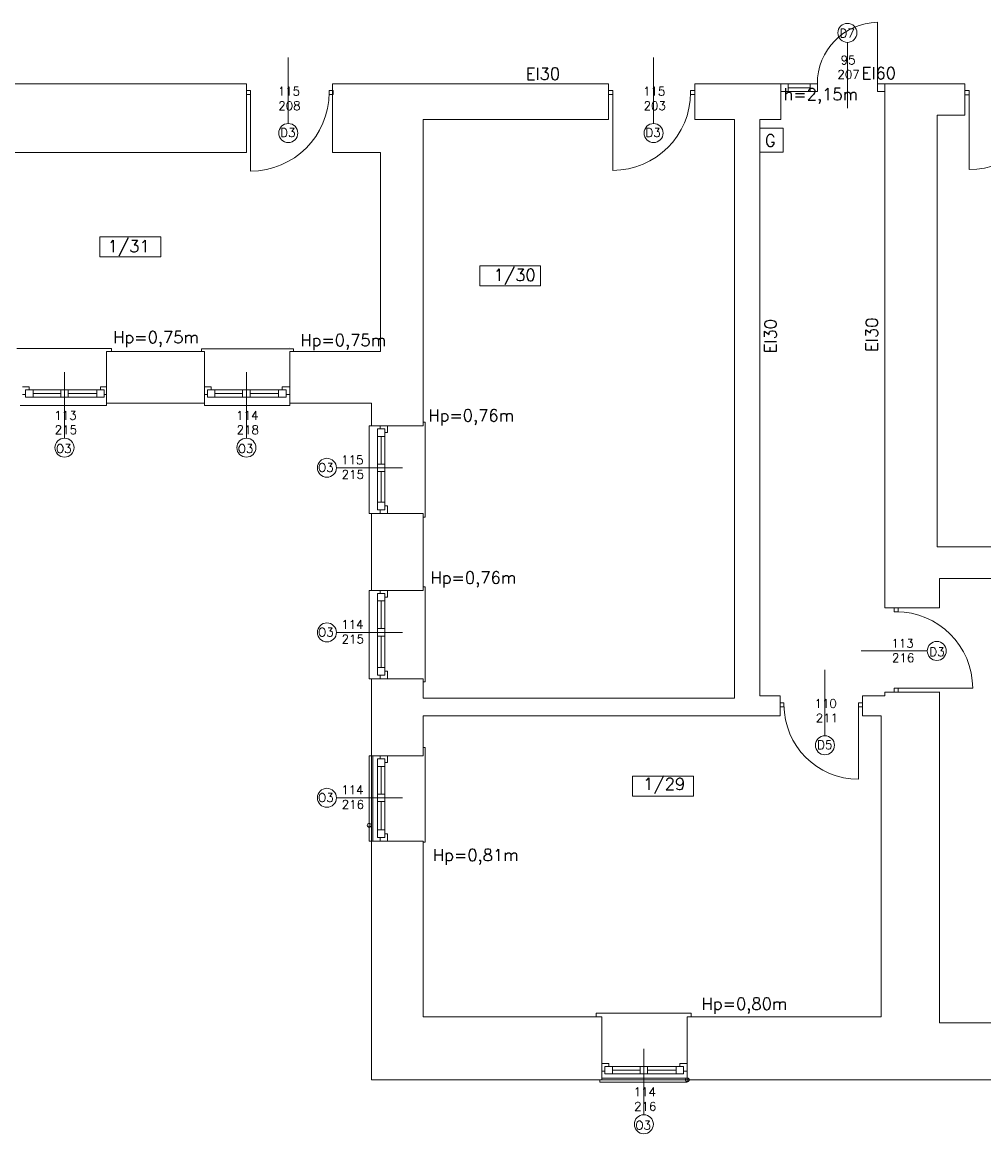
# Model space of a CAD drawing. Header units: millimetres. Extents: x -12354389001 to 271431, y -126469 to 48347.
# Tile 121 of 204: x -123578 to -122294, y -83762 to -82277. Entities that reach past the tile are written whole.
import ezdxf

# ---------------------------------------------------------------- set-up
doc = ezdxf.new("R2010")
doc.units = ezdxf.units.MM
doc.layers.get('0').update_dxf_attribs({"lineweight": 9})
for name, color, linetype, lineweight in [('ei30', 1, 'Continuous', 15), ('IS_Text_Odbiornikow_Therm', 7, 'Continuous', 5), ('LINIE PRZEKROJOWE', 7, 'Continuous', 13), ('OPISY', 255, 'Continuous', 9), ('stolarka', 252, 'Continuous', 9)]:
    doc.layers.add(name, color=color, linetype=linetype, lineweight=lineweight)
doc.styles.add('ROMANS-POTROJNY-0-8-W', font='ROMANT.SHX', dxfattribs={"width": 0.8})

# ---------------------------------------------------------------- blocks, each defined once
blk = doc.blocks.new('dfds')
at = {"color": 252, "linetype": 'Continuous', "lineweight": 13}
for p, q in [((-26483.8, 21954.7), (-26452.7, 21954.7)), ((-26483.8, 21922.8), (-26483.8, 21954.7)), ((-26452.7, 21954.7), (-26452.7, 21922.8)), ((-26452.7, 21922.8), (-26483.8, 21922.8)), ((-27349.8, 21660.2), (-27476.4, 21660.2)), ((-27349.8, 21656.3), (-27349.8, 21660.2)), ((-27106.8, 21660.1), (-27229.9, 21660.1)), ((-27229.9, 21660.1), (-27229.9, 21660.1)), ((-27229.9, 21660.1), (-27229.9, 21656.2)), ((-27111.8, 21661), (-27111.8, 21661)), ((-27106.8, 21656.2), (-27106.8, 21660.1)), ((-27356.8, 21587.2), (-27356.8, 21584.2)), ((-27225.8, 21584.2), (-27225.8, 21587.2)), ((-27111.8, 21587.2), (-27111.8, 21584.2)), ((-27356.8, 21584.2), (-27471.8, 21584.2)), ((-27111.8, 21584.2), (-27225.8, 21584.2)), ((-27005.8, 21439.9), (-27005.8, 21556.9)), ((-27005.8, 21556.9), (-27002.8, 21556.9)), ((-26930.9, 21561.7), (-26933.8, 21561.7)), ((-26930.9, 21561.6), (-26930.9, 21561.7)), ((-26930.9, 21434.9), (-26930.9, 21561.6)), ((-27002.8, 21439.9), (-27005.8, 21439.9)), ((-26933.8, 21434.9), (-26930.9, 21434.9)), ((-27005.8, 21218.9), (-27005.8, 21336.9)), ((-27005.8, 21336.9), (-27002.8, 21336.9)), ((-26930.9, 21341.7), (-26933.8, 21341.7)), ((-26930.9, 21341.6), (-26930.9, 21341.7)), ((-26930.9, 21214.9), (-26930.9, 21341.6)), ((-27002.8, 21218.9), (-27005.8, 21218.9)), ((-26933.8, 21214.9), (-26930.9, 21214.9)), ((-26930.9, 21127.1), (-26933.8, 21127.1)), ((-26930.9, 21127), (-26930.9, 21127.1)), ((-26930.9, 21000.4), (-26930.9, 21127)), ((-27005.8, 21001.8), (-27005.8, 21115.8)), ((-27005.8, 21115.8), (-27002.8, 21115.8)), ((-27002.8, 21001.8), (-27005.8, 21001.8)), ((-26933.8, 21000.4), (-26930.9, 21000.4)), ((-26702.4, 20772.2), (-26702.5, 20772.2)), ((-26702.5, 20772.2), (-26702.5, 20767.2)), ((-26575.8, 20772.2), (-26702.4, 20772.2)), ((-26575.8, 20767.2), (-26575.8, 20772.2)), ((-26580.8, 20767.2), (-26575.8, 20767.2)), ((-26697.8, 20679.9), (-26697.8, 20682.9)), ((-26580.8, 20679.9), (-26697.8, 20679.9)), ((-26580.8, 20682.9), (-26580.8, 20679.9))]:
    blk.add_line(p, q, dxfattribs=at)
at = {"layer": 'LINIE PRZEKROJOWE', "color": 252, "linetype": 'Continuous', "lineweight": 13}
for p, q in [((-27755.1, 22013.9), (-27169.8, 22013.9)), ((-27341.8, 22013.9), (-27169.8, 22013.9)), ((-27169.8, 22013.9), (-27169.8, 21922.2)), ((-27054.8, 22013.9), (-27054.8, 21922.2)), ((-27054.8, 22013.9), (-26685.9, 22013.9)), ((-26685.9, 21966.2), (-26685.9, 22013.9)), ((-26685.9, 22013.9), (-26685.9, 21966.2)), ((-26570.9, 22013.9), (-26570.9, 21966.2)), ((-26570.9, 22013.9), (-26455.8, 22013.9)), ((-26570.9, 22013.9), (-26455.8, 22013.9)), ((-26570.9, 21966.2), (-26570.9, 22013.9)), ((-26455.8, 22013.9), (-26455.8, 22013.9)), ((-26455.8, 22013.9), (-26455.8, 21966.2)), ((-26455.8, 22013.9), (-26455.8, 21966.2)), ((-26316.8, 22013.9), (-26316.8, 21961.9)), ((-26316.8, 22013.9), (-26209.8, 22013.9)), ((-26316.8, 22013.9), (-26316.8, 21961.9)), ((-26209.8, 22013.9), (-26209.8, 21972.4)), ((-26246.8, 21972.4), (-26209.8, 21972.4)), ((-26246.8, 21395.4), (-26246.8, 21972.4)), ((-26933.8, 21576.2), (-26933.8, 21966.2)), ((-26933.8, 21966.2), (-26933.8, 21556.9)), ((-26933.8, 21966.2), (-26685.9, 21966.2)), ((-26570.9, 21966.2), (-26517.8, 21966.2)), ((-26517.8, 21966.2), (-26517.8, 21193.2)), ((-26455.8, 21966.2), (-26483.8, 21966.2)), ((-26483.8, 21966.2), (-26483.8, 21966.2)), ((-26483.8, 21966.2), (-26483.8, 21195.9)), ((-26316.8, 21961.9), (-26316.8, 21961.9)), ((-26316.8, 21313.9), (-26316.8, 21961.9)), ((-27589.8, 21922.2), (-27457.8, 21922.2)), ((-27457.8, 21922.2), (-27169.8, 21922.2)), ((-27457.8, 21922.2), (-27169.8, 21922.2)), ((-27054.8, 21922.2), (-26998.5, 21922.2)), ((-27047.1, 21922.2), (-26990.8, 21922.2)), ((-26990.8, 21922.2), (-26990.8, 21656.2)), ((-27356.7, 21656.3), (-27356.8, 21587.2)), ((-27225.8, 21656.2), (-27356.8, 21656.3)), ((-27225.8, 21656.2), (-27225.8, 21587.2)), ((-26990.8, 21656.2), (-27111.8, 21656.2)), ((-26992.8, 21656.2), (-27111.8, 21656.2)), ((-27111.8, 21656.2), (-27111.8, 21587.2)), ((-27356.8, 21587.2), (-27225.8, 21587.2)), ((-27111.8, 21587.2), (-27002.8, 21587.2)), ((-27002.8, 21556.9), (-27002.8, 21587.2)), ((-26933.8, 21556.9), (-27002.8, 21556.9)), ((-27002.8, 21336.9), (-27002.8, 21439.9)), ((-26933.8, 21439.9), (-27002.8, 21439.9)), ((-26933.8, 21336.9), (-26933.8, 21439.9)), ((-25647.8, 21395.4), (-26246.8, 21395.4)), ((-26243.8, 21313.9), (-26243.8, 21352.9)), ((-26243.8, 21331.9), (-26243.8, 21352.9)), ((-26243.8, 21352.9), (-25647.8, 21352.9)), ((-26933.8, 21336.9), (-27002.8, 21336.9)), ((-26316.8, 21313.9), (-26243.8, 21313.9)), ((-26243.8, 21313.9), (-26315.4, 21313.9)), ((-27002.8, 21115.8), (-27002.8, 21218.9)), ((-26933.8, 21218.9), (-27002.8, 21218.9)), ((-26933.8, 21193.2), (-26933.8, 21218.9)), ((-26316.8, 21195.9), (-26316.8, 21200.9)), ((-26316.8, 21200.9), (-26243.5, 21200.9)), ((-26316.8, 21200.9), (-26243.8, 21200.9)), ((-26243.8, 21200.9), (-26316.8, 21200.9)), ((-26243.8, 20758.9), (-26243.8, 21200.9)), ((-26517.8, 21193.2), (-26933.8, 21193.2)), ((-26483.8, 21195.9), (-26456.8, 21195.9)), ((-26456.8, 21195.9), (-26456.8, 21169.2)), ((-26346.8, 21195.9), (-26346.8, 21186.8)), ((-26346.8, 21195.9), (-26316.8, 21195.9)), ((-26346.8, 21169.2), (-26346.8, 21195.9)), ((-26933.8, 21169.2), (-26933.8, 21115.8)), ((-26933.8, 21126.2), (-26933.8, 21169.2)), ((-26933.8, 21169.2), (-26456.8, 21169.2)), ((-26346.8, 21169.2), (-26321.8, 21169.2)), ((-26321.8, 21169.2), (-26321.8, 20767.2)), ((-27002.8, 21118.8), (-27002.8, 21001.8)), ((-26933.8, 21115.8), (-27002.8, 21115.8)), ((-27000.8, 21115.8), (-27000.8, 21001.8)), ((-26933.8, 21001.8), (-27002.8, 21001.8)), ((-27002.8, 20682.9), (-27002.8, 21001.8)), ((-26933.8, 20767.2), (-26933.8, 21001.8)), ((-26694.8, 20767.3), (-26933.8, 20767.2)), ((-26694.8, 20767.2), (-26694.8, 20682.9)), ((-26338.8, 20767.2), (-26580.8, 20767.2)), ((-26580.8, 20767.2), (-26580.8, 20682.9)), ((-26321.8, 20767.2), (-26563.8, 20767.2)), ((-25993.8, 20758.9), (-26243.8, 20758.9)), ((-26926.8, 20682.9), (-27002.8, 20682.9)), ((-26926.8, 20682.9), (-26694.8, 20682.9)), ((-26580.8, 20684.9), (-26694.8, 20684.9)), ((-26580.8, 20682.9), (-26694.8, 20682.9)), ((-26587.7, 20682.9), (-25993.8, 20682.9))]:
    blk.add_line(p, q, dxfattribs=at)
at = {"layer": 'OPISY', "color": 252, "linetype": 'Continuous', "lineweight": 13}
for p, q in [((-26366.9, 22069.5), (-26366.9, 21981.4)), ((-27113.8, 21961), (-27113.8, 22049.1)), ((-26625.8, 21961), (-26625.8, 22049.1)), ((-27365.4, 21782.8), (-27365.4, 21809.4)), ((-27365.4, 21809.4), (-27284.2, 21809.4)), ((-27284.2, 21809.4), (-27284.2, 21782.8)), ((-27284.2, 21782.8), (-27365.4, 21782.8)), ((-26857.9, 21744.3), (-26857.9, 21770.9)), ((-26857.9, 21770.9), (-26776.7, 21770.9)), ((-26776.7, 21770.9), (-26776.7, 21744.3)), ((-26776.7, 21744.3), (-26857.9, 21744.3)), ((-27412.8, 21540.5), (-27412.8, 21628.6)), ((-27169.8, 21540.5), (-27169.8, 21628.6)), ((-27049.5, 21500.9), (-26961.4, 21500.9)), ((-27049.5, 21280.9), (-26961.4, 21280.9)), ((-26260.2, 21256.1), (-26348.3, 21256.1)), ((-26396.9, 21142.7), (-26396.9, 21230.8)), ((-26653.9, 21062.2), (-26653.9, 21088.8)), ((-26653.9, 21088.8), (-26572.7, 21088.8)), ((-26572.7, 21088.8), (-26572.7, 21062.2)), ((-27049.5, 21059.8), (-26961.4, 21059.8)), ((-26572.7, 21062.2), (-26653.9, 21062.2)), ((-26638.8, 20636.2), (-26638.8, 20724.3))]:
    blk.add_line(p, q, dxfattribs=at)
for centre, radius in [((-26366.9, 22082.2), 12.7), ((-27113.8, 21948.3), 12.7), ((-26625.8, 21948.3), 12.7), ((-27412.8, 21527.8), 12.7), ((-27169.8, 21527.8), 12.7), ((-27062.2, 21500.9), 12.7), ((-27062.2, 21280.9), 12.7), ((-26247.5, 21256.1), 12.7), ((-26396.9, 21130), 12.7), ((-27062.2, 21059.8), 12.7), ((-27005.8, 21023.1), 2.61), ((-26580.8, 20682.9), 2.61), ((-26638.8, 20623.5), 12.7)]:
    blk.add_circle(centre, radius, dxfattribs=at)
at = {"layer": 'stolarka', "color": 252, "linetype": 'Continuous', "lineweight": 13}
for p, q in [((-26326.8, 22014), (-26326.8, 22096.4)), ((-26445.8, 22014), (-26455.8, 22014)), ((-26455.8, 22014), (-26455.8, 22004)), ((-26455.8, 22004), (-26445.8, 22004)), ((-26445.8, 22004), (-26445.8, 22014)), ((-26445.8, 22013.9), (-26416.8, 22013.9)), ((-26445.8, 22008.9), (-26416.8, 22008.9)), ((-26445.8, 22003.9), (-26416.8, 22003.9)), ((-26406.8, 22014), (-26416.8, 22014)), ((-26416.8, 22014), (-26416.8, 22004)), ((-26416.8, 22004), (-26406.8, 22004)), ((-26406.8, 22004), (-26406.8, 22014)), ((-26316.8, 22014), (-26326.8, 22014)), ((-26326.8, 22014), (-26326.8, 22004)), ((-26326.8, 22004), (-26316.8, 22004)), ((-26316.8, 22004), (-26316.8, 22014)), ((-27468.8, 21608.9), (-27459.8, 21608.9)), ((-27464.8, 21595.2), (-27464.8, 21605.2)), ((-27464.8, 21605.2), (-27454.8, 21605.2)), ((-27359.8, 21605.2), (-27463.8, 21605.2)), ((-27459.8, 21608.9), (-27459.8, 21605.2)), ((-27454.8, 21605.2), (-27454.8, 21595.2)), ((-27417.8, 21595.2), (-27417.8, 21605.2)), ((-27417.8, 21605.2), (-27407.8, 21605.2)), ((-27407.8, 21605.2), (-27407.8, 21595.2)), ((-27369.8, 21595.2), (-27369.8, 21605.2)), ((-27369.8, 21605.2), (-27359.8, 21605.2)), ((-27364.8, 21605.2), (-27364.8, 21608.9)), ((-27364.8, 21608.9), (-27356.8, 21608.9)), ((-27359.8, 21605.2), (-27359.8, 21595.2)), ((-27225.8, 21608.9), (-27216.8, 21608.9)), ((-27221.8, 21595.2), (-27221.8, 21605.2)), ((-27221.8, 21605.2), (-27211.8, 21605.2)), ((-27116.8, 21605.2), (-27220.8, 21605.2)), ((-27216.8, 21608.9), (-27216.8, 21605.2)), ((-27211.8, 21605.2), (-27211.8, 21595.2)), ((-27174.8, 21595.2), (-27174.8, 21605.2)), ((-27174.8, 21605.2), (-27164.8, 21605.2)), ((-27164.8, 21605.2), (-27164.8, 21595.2)), ((-27126.8, 21595.2), (-27126.8, 21605.2)), ((-27126.8, 21605.2), (-27116.8, 21605.2)), ((-27121.8, 21605.2), (-27121.8, 21608.9)), ((-27121.8, 21608.9), (-27111.8, 21608.9)), ((-27116.8, 21605.2), (-27116.8, 21595.2)), ((-27111.8, 21608.9), (-27111.8, 21598.9)), ((-27464.8, 21598.9), (-27468.8, 21598.9)), ((-27454.8, 21595.2), (-27464.8, 21595.2)), ((-27359.8, 21595.2), (-27463.8, 21595.2)), ((-27417.8, 21600.2), (-27454.8, 21600.2)), ((-27407.8, 21595.2), (-27417.8, 21595.2)), ((-27369.8, 21600.2), (-27407.8, 21600.2)), ((-27359.8, 21595.2), (-27369.8, 21595.2)), ((-27356.8, 21598.9), (-27359.8, 21598.9)), ((-27221.8, 21598.9), (-27225.8, 21598.9)), ((-27211.8, 21595.2), (-27221.8, 21595.2)), ((-27116.8, 21595.2), (-27220.8, 21595.2)), ((-27174.8, 21600.2), (-27211.8, 21600.2)), ((-27164.8, 21595.2), (-27174.8, 21595.2)), ((-27126.8, 21600.2), (-27164.8, 21600.2)), ((-27116.8, 21595.2), (-27126.8, 21595.2)), ((-27111.8, 21598.9), (-27116.8, 21598.9)), ((-26991.1, 21552.9), (-26991.1, 21556.9)), ((-26981.1, 21556.9), (-26981.1, 21547.9)), ((-26994.8, 21542.9), (-26994.8, 21552.9)), ((-26994.8, 21552.9), (-26984.8, 21552.9)), ((-26994.8, 21444.9), (-26994.8, 21548.9)), ((-26984.8, 21542.9), (-26994.8, 21542.9)), ((-26989.8, 21505.9), (-26989.8, 21542.9)), ((-26984.8, 21552.9), (-26984.8, 21542.9)), ((-26984.8, 21444.9), (-26984.8, 21548.9)), ((-26981.1, 21547.9), (-26984.8, 21547.9)), ((-26994.8, 21495.9), (-26994.8, 21505.9)), ((-26994.8, 21505.9), (-26984.8, 21505.9)), ((-26984.8, 21505.9), (-26984.8, 21495.9)), ((-26984.8, 21495.9), (-26994.8, 21495.9)), ((-26989.8, 21454.9), (-26989.8, 21495.9)), ((-26994.8, 21444.9), (-26994.8, 21454.9)), ((-26994.8, 21454.9), (-26984.8, 21454.9)), ((-26984.8, 21454.9), (-26984.8, 21444.9)), ((-26984.8, 21444.9), (-26994.8, 21444.9)), ((-26991.1, 21439.9), (-26991.1, 21444.9)), ((-26981.1, 21439.9), (-26991.1, 21439.9)), ((-26984.8, 21449.9), (-26981.1, 21449.9)), ((-26981.1, 21449.9), (-26981.1, 21439.9)), ((-26994.8, 21322.9), (-26994.8, 21332.9)), ((-26994.8, 21332.9), (-26984.8, 21332.9)), ((-26991.1, 21332.9), (-26991.1, 21336.9)), ((-26984.8, 21332.9), (-26984.8, 21322.9)), ((-26981.1, 21336.9), (-26981.1, 21327.9)), ((-26994.8, 21227.9), (-26994.8, 21331.9)), ((-26984.8, 21322.9), (-26994.8, 21322.9)), ((-26989.8, 21285.9), (-26989.8, 21322.9)), ((-26984.8, 21223.9), (-26984.8, 21327.9)), ((-26981.1, 21327.9), (-26984.8, 21327.9)), ((-26994.8, 21275.9), (-26994.8, 21285.9)), ((-26994.8, 21285.9), (-26984.8, 21285.9)), ((-26984.8, 21275.9), (-26994.8, 21275.9)), ((-26989.8, 21233.9), (-26989.8, 21275.9)), ((-26984.8, 21285.9), (-26984.8, 21275.9)), ((-26994.8, 21223.9), (-26994.8, 21233.9)), ((-26994.8, 21233.9), (-26984.8, 21233.9)), ((-26984.8, 21233.9), (-26984.8, 21223.9)), ((-26984.8, 21223.9), (-26994.8, 21223.9)), ((-26991.1, 21218.9), (-26991.1, 21223.9)), ((-26981.1, 21218.9), (-26991.1, 21218.9)), ((-26984.8, 21228.9), (-26981.1, 21228.9)), ((-26981.1, 21228.9), (-26981.1, 21218.9)), ((-26994.8, 21101.8), (-26994.8, 21111.8)), ((-26994.8, 21111.8), (-26984.8, 21111.8)), ((-26994.8, 21006.8), (-26994.8, 21110.8)), ((-26991.1, 21111.8), (-26991.1, 21115.8)), ((-26984.8, 21111.8), (-26984.8, 21101.8)), ((-26984.8, 21006.8), (-26984.8, 21110.8)), ((-26981.1, 21115.8), (-26981.1, 21106.8)), ((-26984.8, 21101.8), (-26994.8, 21101.8)), ((-26989.8, 21064.8), (-26989.8, 21101.8)), ((-26981.1, 21106.8), (-26984.8, 21106.8)), ((-26994.8, 21054.8), (-26994.8, 21064.8)), ((-26994.8, 21064.8), (-26984.8, 21064.8)), ((-26984.8, 21054.8), (-26994.8, 21054.8)), ((-26989.8, 21016.8), (-26989.8, 21054.8)), ((-26984.8, 21064.8), (-26984.8, 21054.8)), ((-26994.8, 21006.8), (-26994.8, 21016.8)), ((-26994.8, 21016.8), (-26984.8, 21016.8)), ((-26984.8, 21006.8), (-26994.8, 21006.8)), ((-26991.1, 21001.8), (-26991.1, 21006.8)), ((-26984.8, 21016.8), (-26984.8, 21006.8)), ((-26984.8, 21011.8), (-26981.1, 21011.8)), ((-26981.1, 21011.8), (-26981.1, 21001.8)), ((-26981.1, 21001.8), (-26991.1, 21001.8)), ((-26694.8, 20704.6), (-26685.8, 20704.6)), ((-26690.8, 20694.6), (-26694.8, 20694.6)), ((-26690.8, 20690.9), (-26690.8, 20700.9)), ((-26690.8, 20700.9), (-26680.8, 20700.9)), ((-26585.8, 20700.9), (-26689.8, 20700.9)), ((-26685.8, 20704.6), (-26685.8, 20700.9)), ((-26680.8, 20700.9), (-26680.8, 20690.9)), ((-26643.8, 20695.9), (-26680.8, 20695.9)), ((-26643.8, 20690.9), (-26643.8, 20700.9)), ((-26643.8, 20700.9), (-26633.8, 20700.9)), ((-26633.8, 20700.9), (-26633.8, 20690.9)), ((-26595.8, 20695.9), (-26633.8, 20695.9)), ((-26595.8, 20690.9), (-26595.8, 20700.9)), ((-26595.8, 20700.9), (-26585.8, 20700.9)), ((-26590.8, 20700.9), (-26590.8, 20704.6)), ((-26590.8, 20704.6), (-26580.8, 20704.6)), ((-26585.8, 20700.9), (-26585.8, 20690.9)), ((-26580.8, 20694.6), (-26585.8, 20694.6)), ((-26580.8, 20704.6), (-26580.8, 20694.6)), ((-26680.8, 20690.9), (-26690.8, 20690.9)), ((-26585.8, 20690.9), (-26689.8, 20690.9)), ((-26633.8, 20690.9), (-26643.8, 20690.9)), ((-26585.8, 20690.9), (-26595.8, 20690.9))]:
    blk.add_line(p, q, dxfattribs=at)
at = {"layer": 'stolarka', "color": 252, "linetype": 'Continuous', "lineweight": 13, "transparency": 33554684}
for p, q in [((-27169.8, 21999.6), (-27169.8, 22005.1)), ((-27169.8, 22005.1), (-27164.3, 22005.1)), ((-27164.3, 22005.1), (-27164.3, 21999.6)), ((-27164.3, 22002.4), (-27164.3, 21897.4)), ((-27059.3, 22005.1), (-27053.8, 22005.1)), ((-27059.3, 21999.6), (-27059.3, 22005.1)), ((-27053.8, 22005.1), (-27053.8, 21999.6)), ((-26685.9, 21999.6), (-26685.9, 22005.1)), ((-26685.9, 22005.1), (-26680.4, 22005.1)), ((-26680.4, 22005.1), (-26680.4, 21999.6)), ((-26680.4, 22002.4), (-26680.4, 21898.3)), ((-26576.4, 22005.1), (-26570.9, 22005.1)), ((-26576.4, 21999.6), (-26576.4, 22005.1)), ((-26570.9, 22005.1), (-26570.9, 21999.6)), ((-26210, 21999.4), (-26210, 22005.1)), ((-26210, 22005.1), (-26204.3, 22005.1)), ((-26204.3, 22005.1), (-26204.3, 21999.4)), ((-26204.3, 22002.3), (-26204.3, 21899.4)), ((-27164.3, 21999.6), (-27169.8, 21999.6)), ((-27053.8, 21999.6), (-27059.3, 21999.6)), ((-26680.4, 21999.6), (-26685.9, 21999.6)), ((-26570.9, 21999.6), (-26576.4, 21999.6)), ((-26204.3, 21999.4), (-26210, 21999.4)), ((-26304.4, 21308.6), (-26304.4, 21313.9)), ((-26304.4, 21313.9), (-26299, 21313.9)), ((-26299, 21308.6), (-26304.4, 21308.6)), ((-26299, 21313.9), (-26299, 21308.6)), ((-26304.4, 21200.9), (-26304.4, 21206.3)), ((-26304.4, 21206.3), (-26299, 21206.3)), ((-26299, 21200.9), (-26304.4, 21200.9)), ((-26301.7, 21206.3), (-26199.4, 21206.3)), ((-26299, 21206.3), (-26299, 21200.9)), ((-26451.6, 21186.8), (-26456.8, 21186.8)), ((-26456.8, 21186.8), (-26456.8, 21181.6)), ((-26451.6, 21181.6), (-26451.6, 21186.8)), ((-26346.8, 21186.8), (-26352.1, 21186.8)), ((-26352.1, 21186.8), (-26352.1, 21181.6)), ((-26346.8, 21181.6), (-26346.8, 21186.8)), ((-26456.8, 21181.6), (-26451.6, 21181.6)), ((-26352.1, 21184.2), (-26352.1, 21084.7)), ((-26352.1, 21181.6), (-26346.8, 21181.6))]:
    blk.add_line(p, q, dxfattribs=at)
at = {"layer": 'stolarka', "color": 252, "linetype": 'Continuous', "lineweight": 13}
blk.add_arc((-26324.9, 22014.3), 82.1, 91.4717, 180.2211, dxfattribs=at)
at = {"layer": 'stolarka', "color": 252, "linetype": 'Continuous', "lineweight": 13, "transparency": 33554684}
for centre, radius, start, end in [((-27164.3, 22002.4), 105, 270, 0), ((-26680.4, 22002.4), 104, 270, 0), ((-26204.3, 22002.3), 102.9, 270, 0), ((-26301.7, 21206.3), 102.2, 0, 90), ((-26352.1, 21184.2), 99.5, 180, 270)]:
    blk.add_arc(centre, radius, start, end, dxfattribs=at)
at = {"layer": 'ei30', "color": 252, "linetype": 'Continuous', "lineweight": 13, "style": 'ROMANS-POTROJNY-0-8-W'}
for s, p in [('EI30', (-26796.6, 22019.6)), ('EI60', (-26347.9, 22020.2)), ('G', (-26477.2, 21930.2))]:
    blk.add_text(s, height=16, dxfattribs=at).set_placement(p)
for p in [(-26461.6, 21653.8), (-26326.2, 21655.7)]:
    blk.add_text('EI30', height=16, rotation=90, dxfattribs=at).set_placement(p)
at = {"layer": 'OPISY', "color": 252, "linetype": 'Continuous', "lineweight": 13, "style": 'ROMANS-POTROJNY-0-8-W'}
for s, height, p in [('D7', 11.57, (-26377.3, 22075.8)), ('D3', 11.57, (-27124.5, 21943.1)), ('D3', 11.57, (-26636.6, 21943.1)), ('1/31', 16, (-27355.2, 21789)), ('1/30', 16, (-26839.5, 21750.6)), ('O3', 11.57, (-27424.2, 21520.7)), ('O3', 11.57, (-27181.2, 21520.7)), ('O3', 11.57, (-27074, 21495.4)), ('O3', 11.57, (-27074, 21275.4)), ('D3', 11.57, (-26257.4, 21249.2)), ('D5', 11.57, (-26407.3, 21124.9)), ('1/29', 16, (-26639.8, 21070.3)), ('O3', 11.57, (-27074, 21054.3)), ('O3', 11.57, (-26650.2, 20616.4))]:
    blk.add_text(s, height=height, dxfattribs=at).set_placement(p)
at = {"layer": 'OPISY', "color": 252, "linetype": 'Continuous', "lineweight": 13, "ltscale": 0.15, "style": 'ROMANS-POTROJNY-0-8-W'}
for s, p in [('h=2,15m', (-26452.1, 21992.1)), ('Hp=0,75m', (-27347.7, 21667.4)), ('Hp=0,75m', (-27097.7, 21663.6)), ('Hp=0,76m', (-26926.7, 21562.9)), ('Hp=0,76m', (-26923.8, 21346.1)), ('Hp=0,81m', (-26920.6, 20975.4)), ('Hp=0,80m', (-26561.7, 20776.6))]:
    blk.add_text(s, height=16, dxfattribs=at).set_placement(p)
at = {"layer": 'stolarka', "color": 252, "linetype": 'Continuous', "lineweight": 13, "style": 'ROMANS-POTROJNY-0-8-W'}
for s, p in [('95', (-26375.9, 22040.1)), ('207', (-26380.2, 22020.8)), ('115', (-27127.8, 21998.3)), ('115', (-26639.9, 21998.3)), ('208', (-27127.2, 21979)), ('203', (-26639.2, 21979)), ('113', (-27426.4, 21565.2)), ('114', (-27183.4, 21565.2)), ('215', (-27425.8, 21545.9)), ('218', (-27182.8, 21545.9)), ('115', (-27043.1, 21505.6)), ('215', (-27042.5, 21486.2)), ('114', (-27043, 21285.6)), ('215', (-27042.5, 21266.2)), ('113', (-26308, 21260.5)), ('216', (-26307.3, 21241.2)), ('110', (-26410.8, 21180)), ('211', (-26409.1, 21160.7)), ('114', (-27043, 21064.5)), ('216', (-27042.4, 21045.1)), ('114', (-26652.4, 20660.9)), ('216', (-26651.8, 20641.6))]:
    blk.add_text(s, height=11.57, dxfattribs=at).set_placement(p)

msp = doc.modelspace()

# ---------------------------------------------------------------- block references
at = {"layer": 'IS_Text_Odbiornikow_Therm', "color": 7, "ltscale": 0.5}
msp.add_blockref('dfds', (-96109.164, -104372.956), dxfattribs=at)

doc.saveas('drawing.dxf')
